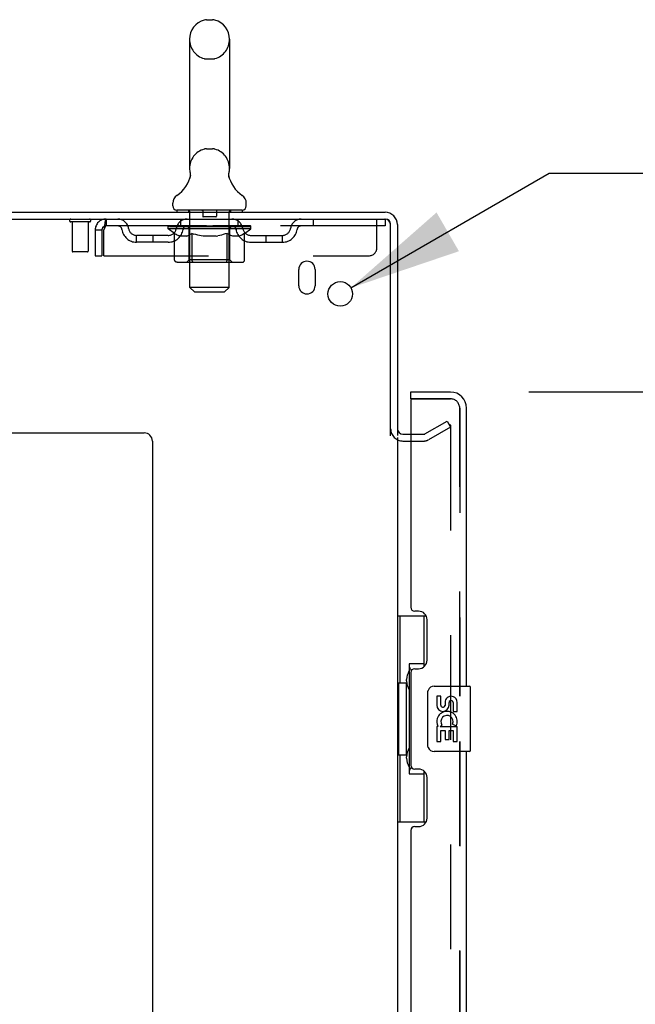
# Model space of a CAD drawing. Header units: inches. Extents: x 0 to 291, y 0 to 188.
# Tile 8 of 26: x 26 to 36, y 125 to 140. Entities that reach past the tile are written whole.
import ezdxf

# ---------------------------------------------------------------- set-up
doc = ezdxf.new("R2010")
doc.units = ezdxf.units.IN
doc.header["$LTSCALE"] = 16.01262
doc.header["$MEASUREMENT"] = 0
doc.linetypes.add('HIDDEN', pattern=[0.2, 0.1, -0.1])
doc.layers.get('0').update_dxf_attribs({"linetype": 'CONTINUOUS'})
for name, color, linetype in [('DEFAULT_2', 8, 'HIDDEN'), ('DIMENSIONS', 7, 'CONTINUOUS'), ('MASTER_DOOR_ASSEMBLY', 7, 'CONTINUOUS'), ('SLAVE_DOOR_ASSEMBLY', 7, 'CONTINUOUS')]:
    doc.layers.add(name, color=color, linetype=linetype)
doc.styles.get("Standard").update_dxf_attribs({"font": 'arial.ttf'})
doc.styles.add('TEXTSTYLE_1', font='gdt', dxfattribs={"width": 0.8})
doc.dimstyles.new('DIMSTYLE_1', dxfattribs={"dimtxt": 1.284435, "dimasz": 1.71258, "dimexe": 0.09, "dimexo": 0.07, "dimgap": 0.0375, "dimtad": 0, "dimtih": 1, "dimtoh": 1, "dimzin": 4, "dimdsep": 46, "dimtxsty": 'Standard', "dimblk": '_FILLED', "dimblk1": '_FILLED', "dimblk2": '_FILLED', "dimcen": 0.09, "dimadec": 3, "dimazin": 1, "dimtfac": 1, "dimtdec": 3, "dimtofl": 0, "dimtmove": 0, "dimatfit": 3, "dimldrblk": '_FILLED', "dimfxl": 0, "dimtolj": 1, "dimtzin": 4, "dimarcsym": 0})
doc.dimstyles.new('DIMSTYLE_2', dxfattribs={"dimtxt": 1.284435, "dimasz": 1.71258, "dimexe": 0.09, "dimexo": 0.07, "dimgap": 0.09, "dimtad": 0, "dimtih": 1, "dimtoh": 1, "dimzin": 4, "dimdsep": 46, "dimtxsty": 'Standard', "dimblk": '_FILLED', "dimblk1": '_FILLED', "dimblk2": '_FILLED', "dimcen": 0.09, "dimadec": 3, "dimazin": 1, "dimtfac": 1, "dimtdec": 3, "dimtofl": 0, "dimtmove": 0, "dimatfit": 1, "dimldrblk": '_FILLED', "dimfxl": 0, "dimtolj": 1, "dimtzin": 4, "dimarcsym": 0})

# ---------------------------------------------------------------- blocks, each defined once
blk = doc.blocks.new('_FILLED')
at = {"color": 0, "linetype": 'ByBlock'}
blk.add_solid([(0, 0), (-1, 0.2), (-1, -0.2)], dxfattribs=at)
blk = doc.blocks.new('*D7')
at = {"layer": 'DIMENSIONS', "color": 2, "linetype": 'Continuous'}
for p, q in [((34.178, 133.957), (41.251, 133.957)), ((39.709, 133.957), (39.709, 99.1)), ((39.709, 59.457), (39.709, 94.605)), ((34.178, 59.457), (41.251, 59.457))]:
    blk.add_line(p, q, dxfattribs=at)
at = {"layer": 'DIMENSIONS', "color": 2, "linetype": 'Continuous', "xscale": 1.7125797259, "yscale": 1.7125797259, "zscale": 1.7125797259}
for p, rotation in [((39.709, 133.957), 90), ((39.709, 59.457), 270)]:
    blk.add_blockref('_FILLED', p, dxfattribs=dict(at, rotation=rotation))
at = {"layer": 'DIMENSIONS', "color": 2, "linetype": 'Continuous', "insert": (39.709, 98.458), "char_height": 1.2844, "width": 6.57019, "attachment_point": 2, "line_spacing_factor": 0.9}
blk.add_mtext('74.50\\PDOORS', dxfattribs=at)
blk = doc.blocks.new('*D26')
at = {"layer": 'DIMENSIONS', "color": 2, "linetype": 'Continuous'}
for p, q in [((31.455, 135.55), (34.492, 137.305)), ((34.492, 137.305), (35.99, 137.305))]:
    blk.add_line(p, q, dxfattribs=at)
at = {"layer": 'DIMENSIONS', "color": 2, "linetype": 'Continuous', "xscale": 1.7125797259, "yscale": 1.7125797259, "zscale": 1.7125797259, "rotation": 210.0256089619}
blk.add_blockref('_FILLED', (31.455, 135.55), dxfattribs=at)
at = {"layer": 'DIMENSIONS', "color": 2, "linetype": 'Continuous', "insert": (36.633, 137.948), "char_height": 1.28443, "width": 4.20505, "attachment_point": 1, "line_spacing_factor": 0.9, "style": 'TEXTSTYLE_1'}
blk.add_mtext('{\\fgdt;n}\\fArial;.38', dxfattribs=at)

msp = doc.modelspace()

# ---------------------------------------------------------------- linework, layer by layer
at = {"color": 7, "linetype": 'Continuous'}
for p, q in [((29.249, 139.652), (29.337, 139.652)), ((28.987, 139.352), (28.987, 137.377)), ((29.599, 139.352), (29.599, 137.377)), ((28.993, 137.234), (28.992, 137.229)), ((29.587, 137.283), (29.588, 137.288)), ((29.587, 137.278), (29.587, 137.283)), ((29.587, 137.273), (29.587, 137.278)), ((29.587, 137.268), (29.587, 137.273)), ((29.588, 137.263), (29.587, 137.268)), ((29.588, 137.293), (29.589, 137.298)), ((29.588, 137.288), (29.588, 137.293)), ((29.588, 137.258), (29.588, 137.263)), ((29.589, 137.253), (29.588, 137.258)), ((29.589, 137.248), (29.589, 137.253)), ((29.59, 137.244), (29.589, 137.248)), ((29.59, 137.303), (29.591, 137.307)), ((29.591, 137.24), (29.59, 137.244)), ((28.73, 136.806), (28.73, 136.845)), ((29.855, 136.806), (29.855, 136.845)), ((28.793, 136.737), (28.793, 136.707)), ((29.793, 136.737), (28.793, 136.737)), ((29.793, 136.737), (29.793, 136.707))]:
    msp.add_line(p, q, dxfattribs=at)
at = {"color": 3, "linetype": 'Continuous'}
for p, q in [((14.22, 136.707), (31.979, 136.707)), ((14.168, 136.603), (31.974, 136.603)), ((32.064, 133.289), (32.064, 136.513)), ((32.168, 136.518), (32.168, 133.29)), ((30.658, 135.582), (30.658, 135.832)), ((30.908, 135.832), (30.908, 135.582)), ((16.418, 133.332), (28.293, 133.332)), ((32.253, 133.311), (32.372, 133.311)), ((28.418, 133.207), (28.418, 58.832)), ((32.168, 133.259), (32.168, 60.155))]:
    msp.add_line(p, q, dxfattribs=at)
at = {"color": 7, "linetype": 'Continuous'}
for points in [[(28.995, 137.307), (28.996, 137.303), (28.997, 137.298), (28.998, 137.293), (28.998, 137.288), (28.999, 137.283), (28.999, 137.278), (28.999, 137.273), (28.999, 137.268), (28.998, 137.263), (28.998, 137.258), (28.997, 137.253), (28.997, 137.249), (28.996, 137.244), (28.994, 137.239), (28.993, 137.234)], [(29.589, 137.298), (29.59, 137.303), (29.591, 137.307)]]:
    msp.add_lwpolyline(points, dxfattribs=at)
at = {"color": 3, "linetype": 'Continuous'}
msp.add_circle((31.293, 135.457), 0.188, dxfattribs=at)
at = {"color": 7, "linetype": 'Continuous'}
for centre, radius, start, end in [((29.293, 139.352), 0.306, 105.6303, 180), ((29.249, 139.508), 0.144, 90, 105.6303), ((29.337, 139.508), 0.144, 74.3697, 90), ((29.293, 139.352), 0.306, 0, 74.3697), ((29.293, 137.377), 0.306, 180, 193.2053), ((29.293, 137.377), 0.306, 346.7947, 360), ((28.495, 137.393), 0.523, 304.6624, 347.2389), ((30.091, 137.393), 0.523, 192.7611, 235.3376), ((28.874, 136.845), 0.144, 124.6624, 180), ((29.712, 136.845), 0.144, 360, 55.3376), ((28.799, 136.806), 0.069, 180, 265), ((29.786, 136.806), 0.069, 275, 360), ((31.979, 136.518), 0.085, 7.5, 82.5)]:
    msp.add_arc(centre, radius, start, end, dxfattribs=at)
at = {"color": 3, "linetype": 'Continuous'}
for centre, radius, start, end in [((31.979, 136.518), 0.189, 0, 90), ((31.974, 136.513), 0.09, 0, 90), ((30.783, 135.832), 0.125, 0, 180), ((30.783, 135.582), 0.125, 180, 360), ((28.293, 133.207), 0.125, 0, 90), ((32.253, 133.396), 0.085, 180, 270)]:
    msp.add_arc(centre, radius, start, end, dxfattribs=at)
at = {"layer": 'DEFAULT_2', "color": 8, "linetype": 'HIDDEN'}
for p, q in [((29.249, 139.052), (29.337, 139.052)), ((29.249, 137.677), (29.337, 137.677)), ((28.973, 136.737), (28.973, 136.707)), ((28.993, 135.556), (28.993, 136.707)), ((29.188, 136.727), (29.188, 136.647)), ((29.388, 136.637), (29.198, 136.637)), ((29.398, 136.727), (29.398, 136.647)), ((29.593, 135.556), (29.593, 136.707)), ((29.613, 136.737), (29.613, 136.707)), ((27.456, 136.56), (27.172, 136.56)), ((27.19, 136.56), (27.19, 136.113)), ((27.438, 136.56), (27.438, 136.113)), ((27.71, 136.603), (27.71, 136.499)), ((31.98, 136.499), (27.71, 136.499)), ((28.66, 136.452), (28.66, 136.499)), ((28.669, 136.492), (28.669, 136.499)), ((28.678, 136.489), (28.678, 136.492)), ((28.678, 136.489), (29.908, 136.489)), ((28.687, 136.489), (28.687, 136.492)), ((28.688, 136.489), (28.688, 136.492)), ((28.698, 136.492), (28.698, 136.499)), ((28.714, 136.489), (28.714, 136.492)), ((28.716, 136.489), (28.716, 136.492)), ((28.745, 136.492), (28.745, 136.499)), ((28.759, 136.489), (28.759, 136.492)), ((28.762, 136.489), (28.762, 136.492)), ((28.966, 136.492), (28.765, 136.492)), ((28.808, 136.492), (28.808, 136.499)), ((28.809, 136.489), (28.809, 136.492)), ((28.81, 136.489), (28.81, 136.492)), ((28.813, 136.489), (28.813, 136.492)), ((28.82, 136.489), (28.82, 136.492)), ((28.82, 136.489), (28.82, 136.492)), ((28.824, 136.489), (28.824, 136.492)), ((28.827, 136.489), (28.827, 136.493)), ((28.831, 136.489), (28.831, 136.492)), ((28.846, 136.489), (28.846, 136.492)), ((28.855, 136.499), (28.855, 136.603)), ((28.864, 136.489), (28.864, 136.494)), ((28.864, 136.489), (28.864, 136.492)), ((28.884, 136.489), (28.884, 136.492)), ((28.886, 136.492), (28.886, 136.499)), ((28.896, 136.489), (28.896, 136.492)), ((28.9, 136.489), (28.9, 136.492)), ((28.909, 136.489), (28.909, 136.492)), ((28.92, 136.489), (28.92, 136.496)), ((28.936, 136.489), (28.936, 136.492)), ((28.939, 136.489), (28.939, 136.492)), ((28.966, 136.489), (28.966, 136.492)), ((29.033, 136.492), (28.971, 136.492)), ((28.976, 136.492), (28.976, 136.499)), ((28.983, 136.489), (28.983, 136.492)), ((28.988, 136.489), (28.988, 136.492)), ((28.994, 136.489), (28.994, 136.497)), ((28.998, 136.489), (28.998, 136.492)), ((29.009, 136.489), (29.009, 136.492)), ((29.033, 136.489), (29.033, 136.492)), ((29.108, 136.492), (29.049, 136.492)), ((29.069, 136.489), (29.069, 136.492)), ((29.076, 136.492), (29.076, 136.499)), ((29.08, 136.489), (29.08, 136.492)), ((29.083, 136.489), (29.083, 136.498)), ((29.085, 136.489), (29.085, 136.492)), ((29.093, 136.489), (29.093, 136.492)), ((29.108, 136.489), (29.108, 136.492)), ((29.188, 136.492), (29.134, 136.492)), ((29.147, 136.489), (29.147, 136.492)), ((29.179, 136.492), (29.293, 136.499)), ((29.183, 136.492), (29.183, 136.499)), ((29.184, 136.498), (29.183, 136.499)), ((29.184, 136.492), (29.184, 136.498)), ((29.184, 136.489), (29.184, 136.492)), ((29.187, 136.489), (29.187, 136.492)), ((29.188, 136.489), (29.188, 136.492)), ((29.189, 136.489), (29.189, 136.492)), ((29.272, 136.492), (29.224, 136.492)), ((29.229, 136.489), (29.229, 136.492)), ((29.272, 136.489), (29.272, 136.492)), ((29.29, 136.492), (29.29, 136.492)), ((29.29, 136.489), (29.29, 136.492)), ((29.29, 136.489), (29.29, 136.492)), ((29.293, 136.492), (29.293, 136.499)), ((29.293, 136.499), (29.407, 136.492)), ((29.296, 136.489), (29.296, 136.492)), ((29.296, 136.489), (29.296, 136.492)), ((29.296, 136.492), (29.296, 136.492)), ((29.314, 136.489), (29.314, 136.492)), ((29.314, 136.492), (29.362, 136.492)), ((29.356, 136.489), (29.356, 136.492)), ((29.397, 136.489), (29.397, 136.492)), ((29.398, 136.489), (29.398, 136.492)), ((29.398, 136.492), (29.452, 136.492)), ((29.399, 136.489), (29.399, 136.492)), ((29.402, 136.498), (29.403, 136.499)), ((29.402, 136.492), (29.402, 136.498)), ((29.402, 136.489), (29.402, 136.492)), ((29.403, 136.492), (29.403, 136.499)), ((29.439, 136.489), (29.439, 136.492)), ((29.478, 136.489), (29.478, 136.492)), ((29.478, 136.492), (29.537, 136.492)), ((29.493, 136.489), (29.493, 136.492)), ((29.501, 136.489), (29.501, 136.492)), ((29.503, 136.489), (29.503, 136.498)), ((29.506, 136.489), (29.506, 136.492)), ((29.51, 136.492), (29.51, 136.499)), ((29.517, 136.489), (29.517, 136.492)), ((29.553, 136.489), (29.553, 136.492)), ((29.553, 136.492), (29.615, 136.492)), ((29.577, 136.489), (29.577, 136.492)), ((29.588, 136.489), (29.588, 136.492)), ((29.592, 136.489), (29.592, 136.497)), ((29.598, 136.489), (29.598, 136.492)), ((29.603, 136.489), (29.603, 136.492)), ((29.61, 136.492), (29.61, 136.499)), ((29.62, 136.489), (29.62, 136.492)), ((29.62, 136.492), (29.926, 136.492)), ((29.647, 136.489), (29.647, 136.492)), ((29.65, 136.489), (29.65, 136.492)), ((29.666, 136.489), (29.666, 136.496)), ((29.677, 136.489), (29.677, 136.492)), ((29.686, 136.489), (29.686, 136.492)), ((29.69, 136.489), (29.69, 136.492)), ((29.7, 136.492), (29.7, 136.499)), ((29.701, 136.489), (29.701, 136.492)), ((29.722, 136.489), (29.722, 136.494)), ((29.722, 136.489), (29.722, 136.492)), ((29.73, 136.499), (29.73, 136.603)), ((29.74, 136.489), (29.74, 136.492)), ((29.755, 136.489), (29.755, 136.492)), ((29.759, 136.489), (29.759, 136.493)), ((29.762, 136.489), (29.762, 136.492)), ((29.766, 136.489), (29.766, 136.492)), ((29.766, 136.489), (29.766, 136.492)), ((29.773, 136.489), (29.773, 136.492)), ((29.776, 136.489), (29.776, 136.492)), ((29.777, 136.489), (29.777, 136.492)), ((29.778, 136.492), (29.778, 136.499)), ((29.805, 136.495), (29.925, 136.496)), ((29.805, 136.492), (29.805, 136.495)), ((29.824, 136.489), (29.824, 136.492)), ((29.827, 136.489), (29.827, 136.492)), ((29.841, 136.492), (29.841, 136.499)), ((29.87, 136.489), (29.87, 136.492)), ((29.872, 136.489), (29.872, 136.492)), ((29.888, 136.492), (29.888, 136.499)), ((29.898, 136.489), (29.898, 136.492)), ((29.899, 136.489), (29.899, 136.492)), ((29.908, 136.489), (29.908, 136.492)), ((29.917, 136.492), (29.917, 136.499)), ((29.925, 136.492), (29.925, 136.496)), ((29.926, 136.452), (29.926, 136.492)), ((30.88, 136.603), (30.88, 136.499)), ((31.855, 136.165), (31.855, 136.603)), ((31.974, 136.603), (31.98, 136.603)), ((31.98, 136.603), (31.98, 136.499)), ((27.543, 136.436), (27.543, 136.04)), ((27.543, 136.436), (27.647, 136.436)), ((27.647, 136.436), (27.647, 136.04)), ((27.677, 136.04), (27.677, 136.436)), ((28.178, 136.248), (28.178, 136.352)), ((28.661, 136.352), (28.178, 136.352)), ((28.428, 136.248), (28.428, 136.352)), ((28.759, 136.382), (28.66, 136.452)), ((29.926, 136.452), (28.66, 136.452)), ((28.759, 135.977), (28.759, 136.382)), ((28.759, 136.382), (28.773, 136.373)), ((28.787, 136.364), (28.773, 136.373)), ((28.8, 136.357), (28.787, 136.365)), ((28.814, 136.35), (28.8, 136.357)), ((28.827, 136.345), (28.814, 136.351)), ((28.841, 136.34), (28.827, 136.345)), ((28.944, 136.34), (28.841, 136.34)), ((28.944, 136.34), (28.958, 136.345)), ((28.972, 136.351), (28.958, 136.345)), ((28.985, 136.357), (28.971, 136.351)), ((28.98, 135.98), (28.98, 136.449)), ((28.999, 136.365), (28.985, 136.357)), ((29.013, 136.373), (28.999, 136.365)), ((29.027, 136.383), (29.012, 136.373)), ((29.027, 135.977), (29.027, 136.383)), ((29.027, 136.383), (29.055, 136.373)), ((29.084, 136.365), (29.055, 136.373)), ((29.112, 136.357), (29.083, 136.365)), ((29.139, 136.35), (29.111, 136.357)), ((29.167, 136.345), (29.139, 136.35)), ((29.194, 136.34), (29.166, 136.345)), ((29.392, 136.34), (29.194, 136.34)), ((29.392, 136.34), (29.42, 136.345)), ((29.448, 136.351), (29.42, 136.345)), ((29.476, 136.357), (29.448, 136.351)), ((29.504, 136.365), (29.476, 136.357)), ((29.533, 136.374), (29.504, 136.365)), ((29.562, 136.384), (29.533, 136.374)), ((29.562, 135.977), (29.562, 136.384)), ((29.562, 136.384), (29.577, 136.374)), ((29.591, 136.365), (29.577, 136.374)), ((29.606, 136.357), (29.591, 136.365)), ((29.606, 135.98), (29.606, 136.449)), ((29.62, 136.35), (29.606, 136.357)), ((29.634, 136.345), (29.62, 136.35)), ((29.648, 136.34), (29.634, 136.345)), ((29.742, 136.34), (29.648, 136.34)), ((29.742, 136.34), (29.757, 136.345)), ((29.771, 136.351), (29.756, 136.345)), ((29.785, 136.357), (29.771, 136.35)), ((29.8, 136.365), (29.785, 136.357)), ((29.815, 136.374), (29.8, 136.365)), ((29.829, 136.384), (29.814, 136.374)), ((29.829, 136.384), (29.926, 136.452)), ((29.829, 135.977), (29.829, 136.384)), ((29.925, 136.352), (30.408, 136.352)), ((30.158, 136.248), (30.158, 136.352)), ((30.408, 136.248), (30.408, 136.352)), ((28.661, 136.248), (28.178, 136.248)), ((29.925, 136.248), (30.408, 136.248)), ((27.428, 136.103), (27.2, 136.103)), ((27.543, 136.04), (27.647, 136.04)), ((27.677, 136.04), (31.73, 136.04)), ((29.787, 135.94), (28.802, 135.94)), ((28.98, 135.98), (28.94, 135.94)), ((29.606, 135.98), (28.98, 135.98)), ((29.03, 135.958), (29.029, 135.962)), ((29.032, 135.954), (29.03, 135.958)), ((29.038, 135.945), (29.036, 135.947)), ((29.043, 135.941), (29.04, 135.943)), ((29.045, 135.941), (29.043, 135.941)), ((29.048, 135.94), (29.045, 135.941)), ((29.606, 135.98), (29.646, 135.94)), ((29.062, 135.487), (28.993, 135.556)), ((29.593, 135.556), (28.993, 135.556)), ((29.524, 135.487), (29.593, 135.556)), ((29.062, 135.487), (29.524, 135.487)), ((32.589, 133.315), (32.929, 133.511)), ((32.929, 133.511), (32.981, 133.421)), ((32.372, 133.311), (32.572, 133.311)), ((32.981, 133.421), (32.641, 133.225)), ((32.981, 133.441), (32.981, 59.972)), ((32.253, 133.207), (32.572, 133.207))]:
    msp.add_line(p, q, dxfattribs=at)
for points in [[(27.71, 136.603), (27.708, 136.602), (27.705, 136.598), (27.703, 136.593), (27.701, 136.586), (27.698, 136.577), (27.696, 136.566), (27.693, 136.554), (27.691, 136.54), (27.689, 136.524), (27.686, 136.508), (27.684, 136.491), (27.682, 136.473), (27.679, 136.454), (27.677, 136.436)], [(27.71, 136.499), (27.708, 136.498), (27.705, 136.497), (27.703, 136.495), (27.701, 136.492), (27.698, 136.489), (27.696, 136.485), (27.693, 136.48), (27.691, 136.475), (27.689, 136.469), (27.686, 136.463), (27.684, 136.456), (27.682, 136.45), (27.677, 136.436)], [(28.802, 135.94), (28.797, 135.941), (28.792, 135.941), (28.787, 135.943), (28.782, 135.945), (28.777, 135.947), (28.773, 135.95), (28.769, 135.954), (28.766, 135.958), (28.763, 135.962), (28.761, 135.967), (28.759, 135.972), (28.759, 135.977)], [(29.027, 135.967), (29.027, 135.972), (29.027, 135.977)], [(29.029, 135.962), (29.027, 135.967), (29.027, 135.972), (29.027, 135.977)], [(29.04, 135.943), (29.038, 135.945), (29.036, 135.947), (29.034, 135.95), (29.032, 135.954)], [(29.54, 135.94), (29.543, 135.941), (29.546, 135.941), (29.548, 135.943), (29.55, 135.945), (29.553, 135.947), (29.555, 135.95), (29.557, 135.954), (29.559, 135.958), (29.56, 135.962), (29.561, 135.967), (29.562, 135.972), (29.562, 135.977)], [(29.787, 135.94), (29.792, 135.941), (29.797, 135.941), (29.802, 135.943), (29.807, 135.945), (29.811, 135.947), (29.816, 135.95), (29.82, 135.954), (29.823, 135.958), (29.826, 135.962), (29.828, 135.967), (29.829, 135.972), (29.829, 135.977)], [(32.963, 133.461), (32.963, 133.461), (32.961, 133.461), (32.959, 133.46), (32.957, 133.46), (32.955, 133.459)], [(32.967, 133.461), (32.965, 133.461), (32.963, 133.461)], [(32.967, 133.461), (32.969, 133.46), (32.971, 133.459), (32.972, 133.458), (32.974, 133.457), (32.975, 133.455), (32.977, 133.454), (32.978, 133.452), (32.979, 133.45), (32.98, 133.448), (32.98, 133.446), (32.98, 133.443), (32.981, 133.441)]]:
    msp.add_lwpolyline(points, dxfattribs=at)
for centre, radius, start, end in [((29.293, 139.352), 0.306, 180, 254.3697), ((29.293, 139.352), 0.306, 285.6303, 360), ((29.249, 139.196), 0.144, 254.3697, 270), ((29.337, 139.196), 0.144, 270, 285.6303), ((29.293, 137.377), 0.306, 105.6303, 180), ((29.249, 137.533), 0.144, 90, 105.6303), ((29.337, 137.533), 0.144, 74.3697, 90), ((29.293, 137.377), 0.306, 0, 74.3697), ((28.799, 136.806), 0.069, 265, 270), ((28.963, 136.707), 0.03, 0, 90), ((29.178, 136.727), 0.01, 0, 90), ((29.198, 136.647), 0.01, 180, 270), ((29.388, 136.647), 0.01, 270, 360), ((29.408, 136.727), 0.01, 90, 180), ((29.623, 136.707), 0.03, 90, 180), ((29.786, 136.806), 0.069, 270, 275), ((27.172, 136.581), 0.0215, 90, 270), ((27.456, 136.581), 0.0215, 270, 90), ((27.71, 136.436), 0.167, 90, 180), ((27.71, 136.436), 0.063, 90, 180), ((27.889, 136.436), 0.167, 8.0716, 90), ((27.89, 136.436), 0.0625, 7.9863, 90), ((28.178, 136.477), 0.125, 188.0716, 270), ((28.661, 136.477), 0.125, 270, 351.9284), ((28.95, 136.436), 0.167, 90, 171.9284), ((28.95, 136.436), 0.0625, 90, 172.0137), ((28.94, 136.449), 0.0398, 0, 90), ((29.646, 136.449), 0.0398, 90, 180), ((29.635, 136.436), 0.167, 8.0716, 90), ((29.636, 136.436), 0.0625, 7.9863, 90), ((29.925, 136.477), 0.125, 188.0716, 270), ((30.408, 136.477), 0.125, 270, 351.9284), ((30.697, 136.436), 0.167, 90, 171.9284), ((30.696, 136.436), 0.0625, 90, 172.0137), ((28.178, 136.477), 0.229, 187.9863, 270), ((28.661, 136.477), 0.229, 270, 352.0137), ((29.925, 136.477), 0.229, 187.9863, 270), ((30.408, 136.477), 0.229, 270, 352.0137), ((31.73, 136.165), 0.125, 270, 360), ((27.2, 136.113), 0.01, 180, 270), ((27.428, 136.113), 0.01, 270, 360), ((32.253, 133.396), 0.189, 180, 270), ((32.572, 133.344), 0.033, 270, 300), ((32.572, 133.344), 0.137, 270, 300)]:
    msp.add_arc(centre, radius, start, end, dxfattribs=at)
for centre, major_axis, ratio, start_param, end_param in [((29.293, 136.499), (0.633, 0.007), 0.05963, 2.96643, 3.140963), ((28.64, 136.487), (0.198, 0), 0.060556, 0.430652, 1.470503), ((29.293, 136.499), (0.633, 0), 0.060556, -3.141593, -2.96706), ((28.64, 136.48), (0.198, 0.002), 0.05963, 1.376596, 1.469874), ((29.293, 136.499), (0.633, 0.013), 0.05688, 2.791345, 2.965878), ((28.616, 136.487), (0.198, 0.002), 0.05963, 0.25549, 1.295341), ((28.684, 136.487), (0.198, -0.002), 0.05963, 0.605815, 1.645666), ((29.293, 136.499), (0.633, -0.007), 0.05963, -2.96643, -2.791898), ((28.684, 136.48), (0.198, 0), 0.060556, 1.551758, 1.645036), ((28.616, 136.48), (0.198, 0.004), 0.05688, 1.20151, 1.294789), ((28.685, 136.482), (0.164, 0.002), 0.05963, 1.065228, 1.614276), ((28.666, 136.482), (0.164, 0.003), 0.05688, 0.890143, 1.43919), ((28.723, 136.482), (0.164, 0), 0.060556, 1.240391, 1.789438), ((29.293, 136.499), (0.633, 0.019), 0.052395, 2.616403, 2.790936), ((28.612, 136.487), (0.198, 0.004), 0.05688, 0.080405, 1.120256), ((28.747, 136.487), (0.198, -0.004), 0.05688, 0.7809, 1.820751), ((29.293, 136.499), (0.633, -0.013), 0.05688, -2.791345, -2.616812), ((28.747, 136.48), (0.198, -0.002), 0.05963, 1.72692, 1.820198), ((28.612, 136.48), (0.198, 0.006), 0.052395, 1.026568, 1.119847), ((28.665, 136.482), (0.164, 0.005), 0.052395, 0.715201, 1.264248), ((28.779, 136.482), (0.164, -0.002), 0.05963, 1.415553, 1.9646), ((29.293, 136.499), (0.633, 0.025), 0.046319, 2.441654, 2.616187), ((28.826, 136.487), (0.198, -0.006), 0.052395, 0.955842, 1.995693), ((28.629, 136.487), (0.198, 0.006), 0.052395, -0.094537, 0.945314), ((29.293, 136.499), (0.633, -0.019), 0.052395, -2.616403, -2.44187), ((28.826, 136.48), (0.198, -0.004), 0.05688, 1.902006, 1.995284), ((28.629, 136.48), (0.198, 0.008), 0.046319, 0.851819, 0.945098), ((28.683, 136.482), (0.164, 0.006), 0.046319, 0.540452, 1.089499), ((28.85, 136.482), (0.164, -0.003), 0.05688, 1.590638, 2.139686), ((29.293, 136.499), (0.633, 0.029), 0.038841, 2.267123, 2.441656), ((28.919, 136.487), (0.198, -0.008), 0.046319, 1.130591, 2.170442), ((28.666, 136.487), (0.198, 0.008), 0.046319, -0.269286, 0.770565), ((29.293, 136.499), (0.633, -0.025), 0.046319, -2.441654, -2.267121), ((28.919, 136.48), (0.198, -0.006), 0.052395, 2.076947, 2.170226), ((28.666, 136.48), (0.198, 0.009), 0.038841, 0.677289, 0.770567), ((28.72, 136.482), (0.164, 0.008), 0.038841, 0.365921, 0.914969), ((28.935, 136.482), (0.164, -0.005), 0.052395, 1.76558, 2.314627), ((29.293, 136.499), (0.633, 0.033), 0.030195, 2.09281, 2.267343), ((29.024, 136.487), (0.198, -0.009), 0.038841, 1.305122, 2.344973), ((28.722, 136.487), (0.198, 0.009), 0.038841, -0.443817, 0.596034), ((29.293, 136.499), (0.633, -0.029), 0.038841, -2.267123, -2.092591), ((29.024, 136.48), (0.198, -0.008), 0.046319, 2.251696, 2.344975), ((28.722, 136.48), (0.198, 0.01), 0.030195, 0.502975, 0.596254), ((28.775, 136.482), (0.164, 0.009), 0.030195, 0.191608, 0.740655), ((29.03, 136.482), (0.164, -0.006), 0.046319, 1.940329, 2.489376), ((28.796, 136.487), (0.198, 0.01), 0.030195, -0.61813, 0.421721), ((29.293, 136.499), (0.633, 0.036), 0.020645, 1.918687, 2.09322), ((29.137, 136.487), (0.198, -0.01), 0.030195, 1.479435, 2.519286), ((29.293, 136.499), (0.633, -0.033), 0.030195, -2.09281, -1.918277), ((29.137, 136.48), (0.198, -0.009), 0.038841, 2.426227, 2.519505), ((28.796, 136.48), (0.198, 0.011), 0.020645, 0.328852, 0.422131), ((28.845, 136.482), (0.164, 0.009), 0.020645, 0.017485, 0.566532), ((29.134, 136.482), (0.164, -0.008), 0.038841, 2.11486, 2.663907), ((28.884, 136.487), (0.198, 0.011), 0.020645, -0.792253, 0.247598), ((29.293, 136.499), (0.633, 0.038), 0.010478, 1.744704, 1.919237), ((29.255, 136.487), (0.198, -0.011), 0.020645, 1.653558, 2.693409), ((29.293, 136.499), (0.633, -0.036), 0.020645, -1.918687, -1.744154), ((29.255, 136.48), (0.198, -0.01), 0.030195, 2.60054, 2.693819), ((28.884, 136.48), (0.198, 0.012), 0.010478, 0.154869, 0.248148), ((28.928, 136.482), (0.164, 0.01), 0.010478, 6.126688, 6.675735), ((29.242, 136.482), (0.164, -0.009), 0.030195, 2.289173, 2.83822), ((28.985, 136.487), (0.198, 0.012), 0.010478, -0.966236, -0.000846), ((29.374, 136.487), (0.198, -0.012), 0.010478, 1.827541, 2.867392), ((29.293, 136.499), (0.633, -0.038), 0.010478, -1.744704, -1.570171), ((29.374, 136.48), (0.198, -0.011), 0.020645, 2.774664, 2.867942), ((29.352, 136.482), (0.164, -0.009), 0.020645, 2.463296, 3.012344), ((29.212, 136.487), (0.198, 0.012), 0.010478, 0.274201, 1.314052), ((29.126, 136.482), (0.164, 0.01), 0.010478, -0.000483, 0.504314), ((29.096, 136.48), (0.198, 0.012), 0.010478, 0.099668, 0.192946), ((29.293, 136.499), (0.633, 0.038), 0.010478, -1.571421, -1.396888), ((29.49, 136.48), (0.198, -0.012), 0.010478, 2.948646, 3.041925), ((29.46, 136.482), (0.164, -0.01), 0.010478, 2.637279, 3.142076), ((29.331, 136.487), (0.198, 0.011), 0.020645, 0.448184, 1.488034), ((29.234, 136.482), (0.164, 0.009), 0.020645, 0.129249, 0.678296), ((29.212, 136.48), (0.198, 0.011), 0.020645, 0.273651, 0.366929), ((29.601, 136.487), (0.198, -0.012), 0.010478, -3.140747, -2.175357), ((29.293, 136.499), (0.633, 0.036), 0.020645, -1.397439, -1.222906), ((29.293, 136.499), (0.633, -0.038), 0.010478, 1.222355, 1.396888), ((29.449, 136.487), (0.198, 0.01), 0.030195, 0.622307, 1.662158), ((29.344, 136.482), (0.164, 0.009), 0.030195, 0.303372, 0.852419), ((29.658, 136.482), (0.164, -0.01), 0.010478, 2.749043, 3.29809), ((29.702, 136.487), (0.198, -0.011), 0.020645, 2.893995, 3.933846), ((29.331, 136.48), (0.198, 0.01), 0.030195, 0.447774, 0.541052), ((29.702, 136.48), (0.198, -0.012), 0.010478, 2.893445, 2.986723), ((29.562, 136.487), (0.198, 0.009), 0.038841, 0.79662, 1.836471), ((29.293, 136.499), (0.633, 0.033), 0.030195, -1.223315, -1.048783), ((29.293, 136.499), (0.633, -0.036), 0.020645, 1.048373, 1.222906), ((29.452, 136.482), (0.164, 0.008), 0.038841, 0.477686, 1.026733), ((29.741, 136.482), (0.164, -0.009), 0.020645, 2.57506, 3.124108), ((29.79, 136.487), (0.198, -0.01), 0.030195, 2.719872, 3.759723), ((29.667, 136.487), (0.198, 0.008), 0.046319, 0.971151, 2.011002), ((29.449, 136.48), (0.198, 0.009), 0.038841, 0.622087, 0.715366), ((29.79, 136.48), (0.198, -0.011), 0.020645, 2.719462, 2.812741), ((29.293, 136.499), (0.633, 0.029), 0.038841, -1.049002, -0.874469), ((29.293, 136.499), (0.633, -0.033), 0.030195, 0.87425, 1.048783), ((29.556, 136.482), (0.164, 0.006), 0.046319, 0.652216, 1.201263), ((29.76, 136.487), (0.198, 0.006), 0.052395, 1.1459, 2.185751), ((29.811, 136.482), (0.164, -0.009), 0.030195, 2.400937, 2.949985), ((29.864, 136.487), (0.198, -0.009), 0.038841, 2.545558, 3.585409), ((29.651, 136.482), (0.164, 0.005), 0.052395, 0.826965, 1.376012), ((29.562, 136.48), (0.198, 0.008), 0.046319, 0.796618, 0.889896), ((29.864, 136.48), (0.198, -0.01), 0.030195, 2.545339, 2.638617), ((29.839, 136.487), (0.198, 0.004), 0.05688, 1.320842, 2.360692), ((29.293, 136.499), (0.633, 0.025), 0.046319, -0.874471, -0.699939), ((29.293, 136.499), (0.633, -0.029), 0.038841, 0.699936, 0.874469), ((29.92, 136.487), (0.198, -0.008), 0.046319, 2.371028, 3.410879), ((29.866, 136.482), (0.164, -0.008), 0.038841, 2.226624, 2.775671), ((29.902, 136.487), (0.198, 0.002), 0.05963, 1.495927, 2.535778), ((29.736, 136.482), (0.164, 0.003), 0.05688, 1.001907, 1.550954), ((29.957, 136.487), (0.198, -0.006), 0.052395, 2.196279, 3.23613), ((29.903, 136.482), (0.164, -0.006), 0.046319, 2.052093, 2.601141), ((29.667, 136.48), (0.198, 0.006), 0.052395, 0.971367, 1.064645), ((29.946, 136.487), (0.198, 0), 0.060556, 2.364024, 2.71094), ((29.92, 136.48), (0.198, -0.009), 0.038841, 2.371026, 2.464304), ((29.974, 136.487), (0.198, -0.004), 0.05688, 2.021337, 3.061188), ((29.293, 136.499), (0.633, 0.019), 0.052395, -0.699723, -0.52519), ((29.293, 136.499), (0.633, -0.025), 0.046319, 0.525406, 0.699939), ((29.97, 136.487), (0.198, -0.002), 0.05963, 1.846251, 2.886102), ((29.807, 136.482), (0.164, 0.002), 0.05963, 1.176993, 1.72604), ((29.921, 136.482), (0.164, -0.005), 0.052395, 1.877344, 2.426392), ((29.863, 136.482), (0.164, 0), 0.060556, 1.352155, 1.901202), ((29.92, 136.482), (0.164, -0.003), 0.05688, 1.702402, 2.25145), ((29.901, 136.482), (0.164, -0.002), 0.05963, 1.527317, 2.076364), ((29.76, 136.48), (0.198, 0.004), 0.05688, 1.146309, 1.239587), ((29.957, 136.48), (0.198, -0.008), 0.046319, 2.196495, 2.289773), ((29.293, 136.499), (0.633, 0.013), 0.05688, -0.524781, -0.350248), ((29.293, 136.499), (0.633, -0.019), 0.052395, 0.350657, 0.52519), ((29.946, 136.48), (0.198, -0.002), 0.05963, 1.764997, 1.971333), ((29.839, 136.48), (0.198, 0.002), 0.05963, 1.321394, 1.414673), ((29.974, 136.48), (0.198, -0.006), 0.052395, 2.021746, 2.115024), ((29.293, 136.499), (0.633, 0.007), 0.05963, -0.349695, -0.175162), ((29.293, 136.499), (0.633, -0.013), 0.05688, 0.175715, 0.350248), ((29.902, 136.48), (0.198, 0), 0.060556, 1.496556, 1.589835), ((29.97, 136.48), (0.198, -0.004), 0.05688, 1.846804, 1.940083), ((29.293, 136.499), (0.633, -0.007), 0.05963, 6.27665, 6.458348), ((29.293, 136.499), (0.633, 0), 0.060556, -0.174533, -0.058352)]:
    msp.add_ellipse(centre, major_axis=major_axis, ratio=ratio, start_param=start_param, end_param=end_param, dxfattribs=at)
at = {"layer": 'MASTER_DOOR_ASSEMBLY', "color": 8, "linetype": 'HIDDEN'}
for p, q in [((32.392, 133.853), (32.979, 133.853)), ((33.122, 133.71), (33.122, 129.302)), ((33.122, 128.612), (33.122, 107.802))]:
    msp.add_line(p, q, dxfattribs=at)
msp.add_arc((32.979, 133.71), 0.142, 0, 90, dxfattribs=at)
at = {"layer": 'SLAVE_DOOR_ASSEMBLY', "color": 7, "linetype": 'Continuous'}
for p, q in [((32.372, 133.853), (32.372, 133.957)), ((32.392, 133.853), (32.372, 133.853)), ((32.168, 130.532), (32.608, 130.532)), ((32.207, 130.532), (32.207, 129.507)), ((32.572, 130.532), (32.572, 129.752)), ((32.345, 129.797), (32.345, 128.117)), ((32.572, 129.797), (32.345, 129.797)), ((32.308, 129.537), (32.308, 129.557)), ((32.185, 129.507), (32.185, 128.407)), ((32.185, 129.507), (32.308, 129.507)), ((32.308, 128.407), (32.308, 129.507)), ((32.731, 129.457), (33.271, 129.457)), ((33.286, 128.472), (33.286, 129.442)), ((32.631, 128.557), (32.631, 129.357)), ((32.769, 129.302), (32.769, 129.166)), ((32.832, 129.302), (32.769, 129.302)), ((32.832, 129.166), (32.832, 129.302)), ((32.897, 129.229), (32.897, 129.16)), ((32.957, 129.166), (32.957, 129.208)), ((33.02, 129.208), (33.02, 129.072)), ((33.083, 129.072), (33.083, 129.208)), ((33.02, 129.072), (33.083, 129.072)), ((32.769, 128.841), (32.769, 128.611)), ((32.787, 128.841), (32.769, 128.841)), ((32.821, 128.841), (32.849, 128.86)), ((32.821, 128.841), (33.083, 128.841)), ((32.832, 128.611), (32.832, 128.778)), ((32.832, 128.778), (32.897, 128.778)), ((32.897, 128.778), (32.897, 128.642)), ((32.957, 128.642), (32.957, 128.778)), ((32.957, 128.778), (33.02, 128.778)), ((33.012, 128.877), (33.07, 128.852)), ((33.02, 128.778), (33.02, 128.611)), ((33.083, 128.611), (33.083, 128.841)), ((32.897, 128.642), (32.957, 128.642)), ((32.769, 128.611), (32.832, 128.611)), ((33.02, 128.611), (33.083, 128.611)), ((32.185, 128.407), (32.308, 128.407)), ((32.207, 128.407), (32.207, 127.382)), ((32.308, 128.356), (32.308, 128.376)), ((33.271, 128.457), (32.731, 128.457)), ((32.345, 128.117), (32.572, 128.117)), ((32.572, 128.161), (32.572, 127.382)), ((32.168, 127.382), (32.608, 127.382))]:
    msp.add_line(p, q, dxfattribs=at)
at = {"layer": 'SLAVE_DOOR_ASSEMBLY', "color": 3, "linetype": 'Continuous'}
for p, q in [((32.372, 133.957), (32.979, 133.957)), ((32.372, 133.833), (32.372, 130.664)), ((33.226, 129.457), (33.226, 133.71)), ((32.492, 130.604), (32.432, 130.604)), ((32.622, 129.854), (32.622, 130.474)), ((32.432, 129.724), (32.492, 129.724)), ((32.372, 129.664), (32.372, 128.249)), ((33.226, 107.957), (33.226, 128.457)), ((32.492, 128.189), (32.432, 128.189)), ((32.622, 127.439), (32.622, 128.059)), ((32.432, 127.309), (32.492, 127.309)), ((32.372, 127.249), (32.372, 109.164))]:
    msp.add_line(p, q, dxfattribs=at)
at = {"layer": 'SLAVE_DOOR_ASSEMBLY', "color": 8, "linetype": 'HIDDEN'}
for p, q in [((32.979, 133.853), (32.392, 133.853)), ((33.122, 129.302), (33.122, 133.71)), ((33.122, 107.802), (33.122, 128.612))]:
    msp.add_line(p, q, dxfattribs=at)
at = {"layer": 'SLAVE_DOOR_ASSEMBLY', "color": 7, "linetype": 'Continuous'}
for points in [[(32.345, 129.773), (32.345, 129.77), (32.346, 129.766), (32.347, 129.762), (32.348, 129.757), (32.35, 129.753), (32.352, 129.748), (32.354, 129.742), (32.357, 129.736), (32.36, 129.73), (32.364, 129.723), (32.369, 129.715), (32.373, 129.708), (32.379, 129.699), (32.381, 129.696)], [(32.631, 129.357), (32.631, 129.363), (32.632, 129.369), (32.633, 129.375), (32.634, 129.381), (32.636, 129.387), (32.638, 129.393)], [(32.638, 128.52), (32.636, 128.526), (32.634, 128.532), (32.633, 128.538), (32.632, 128.544), (32.631, 128.55), (32.631, 128.557)], [(32.381, 128.218), (32.379, 128.214), (32.373, 128.206), (32.369, 128.198), (32.364, 128.19), (32.36, 128.184), (32.357, 128.177), (32.354, 128.171), (32.352, 128.166), (32.35, 128.16), (32.348, 128.156), (32.347, 128.151), (32.346, 128.147), (32.345, 128.144), (32.345, 128.14)]]:
    msp.add_lwpolyline(points, dxfattribs=at)
at = {"layer": 'SLAVE_DOOR_ASSEMBLY', "color": 3, "linetype": 'Continuous'}
for centre, radius, start, end in [((32.979, 133.71), 0.246, 0, 90), ((32.392, 133.833), 0.02, 90, 180), ((32.432, 130.664), 0.06, 180, 270), ((32.492, 130.474), 0.13, 0, 90), ((32.492, 129.854), 0.13, 270, 360), ((32.432, 129.664), 0.06, 90, 180), ((32.432, 128.249), 0.06, 180, 270), ((32.492, 128.059), 0.13, 0, 90), ((32.492, 127.439), 0.13, 270, 360), ((32.432, 127.249), 0.06, 90, 180)]:
    msp.add_arc(centre, radius, start, end, dxfattribs=at)
at = {"layer": 'SLAVE_DOOR_ASSEMBLY', "color": 8, "linetype": 'HIDDEN'}
msp.add_arc((32.979, 133.71), 0.142, 0, 90, dxfattribs=at)
at = {"layer": 'SLAVE_DOOR_ASSEMBLY', "color": 7, "linetype": 'Continuous'}
for centre, radius, start, end in [((33.062, 133.567), 0.26, 90, 92.5933), ((32.731, 129.357), 0.1, 90, 158.7946), ((33.271, 129.442), 0.015, 0, 90), ((32.989, 129.208), 0.0943, 68.6999, 167.4338), ((32.989, 129.208), 0.0314, 0, 180.0485), ((32.989, 129.208), 0.0943, 0, 68.6704), ((32.863, 129.166), 0.0943, 180, 360), ((32.863, 129.166), 0.0314, 180, 261.2295), ((32.862, 129.171), 0.0362, 263.4285, 341.7628), ((32.923, 128.914), 0.154, 161.4199, 206.1963), ((32.926, 128.915), 0.157, 336.5966, 161.8791), ((32.926, 128.915), 0.0943, 336.5966, 215.1122), ((32.926, 128.915), 0.157, 205.737, 207.8532), ((32.731, 128.557), 0.1, 201.205, 270), ((33.271, 128.472), 0.015, 270, 360)]:
    msp.add_arc(centre, radius, start, end, dxfattribs=at)
for centre, start_param, end_param in [((32.412, 129.547), 0.699287, 1.51401), ((32.412, 129.547), -4.655602, -3.84088), ((32.412, 128.366), 0.699287, 1.51401), ((32.412, 128.366), -4.655602, -3.84088)]:
    msp.add_ellipse(centre, major_axis=(0, 0.18), ratio=0.579493, start_param=start_param, end_param=end_param, dxfattribs=at)

# ---------------------------------------------------------------- dimensions: what is measured, and where the dimension line sits
at = {"layer": 'DIMENSIONS', "color": 2, "linetype": 'Continuous'}
dim = msp.add_diameter_dim_2p(p1=(31.455332, 135.550436), p2=(31.130656, 135.362791), text='%%c<>', dimstyle='DIMSTYLE_2', override={"dimpost": '<>'}, dxfattribs=at)
dim.commit()
dim.dimension.update_dxf_attribs({"geometry": '*D26', "text_midpoint": (38.735118, 137.305391), "dimtype": 163})
dim = msp.add_linear_dim(base=(39.709, 59.457), p1=(34.108, 133.957), p2=(34.108, 59.457), angle=270, text='<>\\PDOORS', dimstyle='DIMSTYLE_1', dxfattribs=at)
dim.commit()
dim.dimension.update_dxf_attribs({"geometry": '*D7', "text_midpoint": (39.709, 96.853), "dimtype": 160})

doc.saveas('drawing.dxf')
